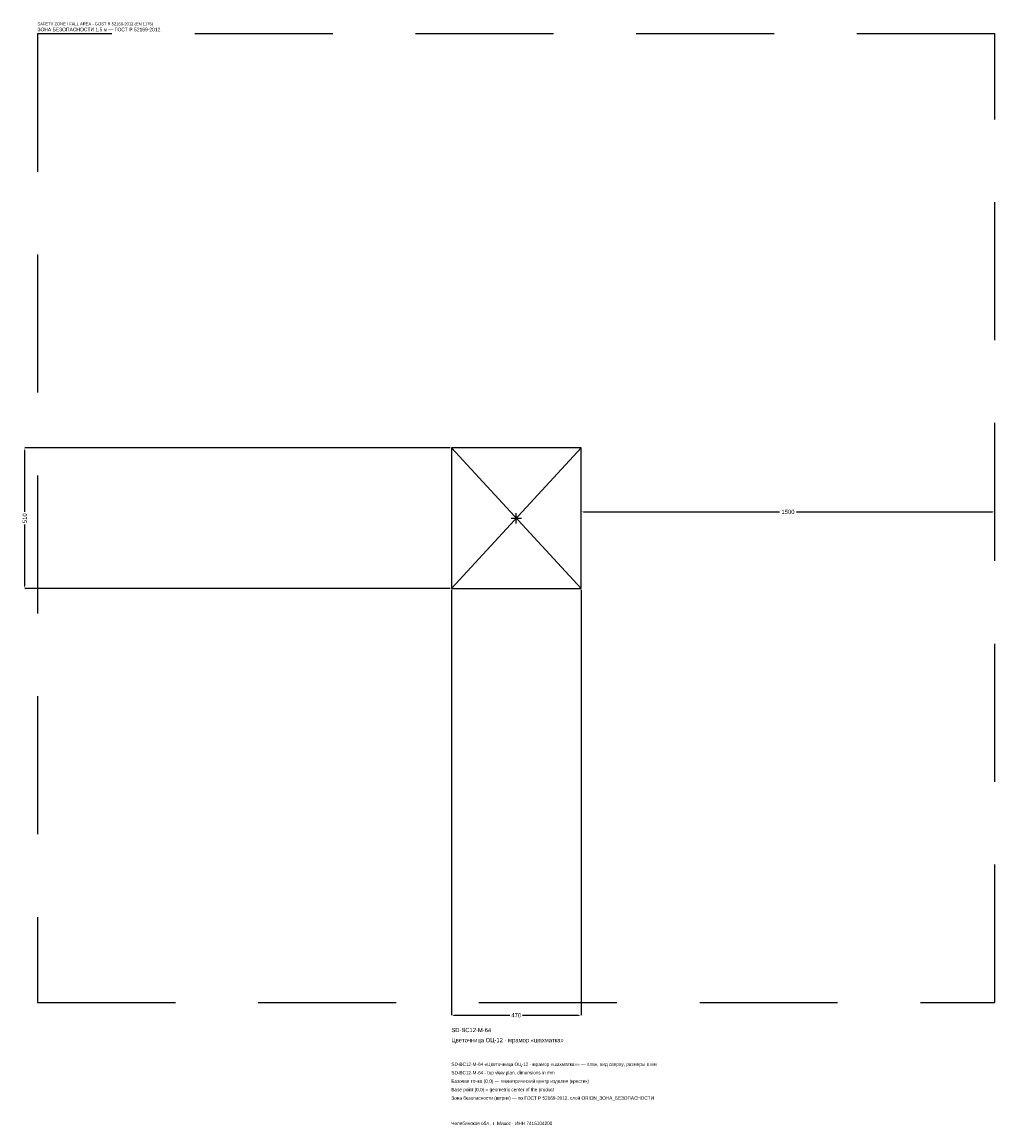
# Model space of a CAD drawing. Header units: metres. Extents: x -1791 to 1735, y -2202 to 1798.
import ezdxf

# ---------------------------------------------------------------- set-up
doc = ezdxf.new("R2010")
doc.units = ezdxf.units.M
doc.linetypes.add('DASHED', pattern=[800, 500, -300])
for name, color, linetype in [('ЗСК_ДАННЫЕ', 3, 'Continuous'), ('ЗСК_ЗОНА_БЕЗОПАСНОСТИ', 1, 'Continuous'), ('ЗСК_КОНТУР', 7, 'Continuous'), ('ЗСК_РАЗМЕРЫ', 8, 'Continuous')]:
    doc.layers.add(name, color=color, linetype=linetype)
doc.dimstyles.new('ORION', dxfattribs={"dimtxt": 15.3, "dimasz": 9.18, "dimexe": 1.25, "dimexo": 4.59, "dimtad": 1, "dimdec": 0, "dimcen": 2.5, "dimazin": 3, "dimtfac": 1, "dimtmove": 0, "dimatfit": 3})

# ---------------------------------------------------------------- blocks, each defined once
blk = doc.blocks.new('_CLOSEDFILLED')
at = {"color": 0, "linetype": 'BYBLOCK'}
blk.add_solid([(-1, 0.16), (0, 0), (-1, -0.16)], dxfattribs=at)
blk = doc.blocks.new('*D1')
for p, q in [((-235, -259.59), (-235, -1800.9)), ((235, -259.59), (235, -1800.9)), ((-225.82, -1800.9), (-22.95, -1800.9)), ((22.95, -1800.9), (225.82, -1800.9))]:
    blk.add_line(p, q)
at = {"layer": 'Defpoints'}
for p in [(-235, -255), (235, -255), (-235, -1800.9)]:
    blk.add_point(p, dxfattribs=at)
at = {"layer": 'ЗСК_РАЗМЕРЫ', "xscale": 9.18, "yscale": 9.18, "rotation": 180}
blk.add_blockref('_CLOSEDFILLED', (-235, -1800.9), dxfattribs=at)
at = {"layer": 'ЗСК_РАЗМЕРЫ', "xscale": 9.18, "yscale": 9.18}
blk.add_blockref('_CLOSEDFILLED', (235, -1800.9), dxfattribs=at)
at = {"layer": 'ЗСК_РАЗМЕРЫ', "insert": (0, -1800.9), "char_height": 15.3, "attachment_point": 5}
blk.add_mtext('470', dxfattribs=at)
blk = doc.blocks.new('*D2')
for p, q in [((-239.59, 255), (-1780.9, 255)), ((-1780.9, 22.95), (-1780.9, 245.82)), ((-1780.9, -245.82), (-1780.9, -22.95)), ((-239.59, -255), (-1780.9, -255))]:
    blk.add_line(p, q)
at = {"layer": 'Defpoints'}
for p in [(-235, 255), (-1780.9, -255), (-235, -255)]:
    blk.add_point(p, dxfattribs=at)
at = {"layer": 'ЗСК_РАЗМЕРЫ', "xscale": 9.18, "yscale": 9.18}
for p, rotation in [((-1780.9, 255), 90), ((-1780.9, -255), 270)]:
    blk.add_blockref('_CLOSEDFILLED', p, dxfattribs=dict(at, rotation=rotation))
at = {"layer": 'ЗСК_РАЗМЕРЫ', "insert": (-1780.9, 0), "char_height": 15.3, "attachment_point": 5, "rotation": 90}
blk.add_mtext('510', dxfattribs=at)
blk = doc.blocks.new('*D3')
for p, q in [((235, 4.59), (235, 22.95)), ((244.18, 22.95), (954.4, 22.95)), ((1015.6, 22.95), (1725.82, 22.95)), ((1735, 4.59), (1735, 22.95))]:
    blk.add_line(p, q)
at = {"layer": 'Defpoints'}
for p in [(235, 22.95), (235, 0), (1735, 0)]:
    blk.add_point(p, dxfattribs=at)
at = {"layer": 'ЗСК_РАЗМЕРЫ', "xscale": 9.18, "yscale": 9.18, "rotation": 180}
blk.add_blockref('_CLOSEDFILLED', (235, 22.95), dxfattribs=at)
at = {"layer": 'ЗСК_РАЗМЕРЫ', "xscale": 9.18, "yscale": 9.18}
blk.add_blockref('_CLOSEDFILLED', (1735, 22.95), dxfattribs=at)
at = {"layer": 'ЗСК_РАЗМЕРЫ', "insert": (985, 22.95), "char_height": 15.3, "attachment_point": 5}
blk.add_mtext('1500', dxfattribs=at)
blk = doc.blocks.new('ОРИОН SD-BC12-M-64 Цветочница ОЦ-12 · мрамор шахматка')
at = {"layer": 'ЗСК_ЗОНА_БЕЗОПАСНОСТИ', "linetype": 'DASHED'}
blk.add_lwpolyline([(-1735, -1755), (1735, -1755), (1735, 1755), (-1735, 1755)], close=True, dxfattribs=at)
at = {"layer": 'ЗСК_КОНТУР'}
for p, q in [((-235, -255), (235, 255)), ((-235, 255), (235, -255))]:
    blk.add_line(p, q, dxfattribs=at)
blk.add_lwpolyline([(-235, -255), (235, -255), (235, 255), (-235, 255)], close=True, dxfattribs=at)
at = {"layer": 'ЗСК_РАЗМЕРЫ'}
for p, q in [((-18.8, 0), (18.8, 0)), ((0, -18.8), (0, 18.8))]:
    blk.add_line(p, q, dxfattribs=at)
at = {"layer": 'ЗСК_ДАННЫЕ'}
for tag, p in [('АРТИКУЛ', (-235, -1862.1)), ('НАИМЕНОВАНИЕ', (-235, -1898.82))]:
    blk.add_attdef(tag, p, '', height=15.3, dxfattribs=at)
at = {"layer": 'ЗСК_ДАННЫЕ', "flags": 1}
for tag, p in [('ТЕЛЕФОН', (-235, -1972.26)), ('ПРОИЗВОДИТЕЛЬ', (-235, -1935.54)), ('САЙТ', (-235, -2045.7)), ('АДРЕС', (-235, -2082.42)), ('РЕКВИЗИТЫ', (-235, -2119.14)), ('ГАБАРИТЫ', (-235, -2155.86)), ('ЗОНА_БЕЗОПАСНОСТИ', (-235, -2192.58))]:
    blk.add_attdef(tag, p, '', height=15.3, dxfattribs=at)
at = {"layer": 'ЗСК_ЗОНА_БЕЗОПАСНОСТИ', "color": 1}
for s, height, p in [('SAFETY ZONE / FALL AREA - GOST R 52169-2012 (EN 1176)', 10.71, (-1735, 1785.6)), ('ЗОНА БЕЗОПАСНОСТИ 1,5 м — ГОСТ Р 52169-2012', 13.005, (-1735, 1764.18))]:
    blk.add_text(s, height=height, dxfattribs=at).set_placement(p)
at = {"layer": 'ЗСК_РАЗМЕРЫ'}
dim = blk.add_linear_dim(base=(-1780.9, -255), p1=(-235, -255), p2=(-235, 255), angle=90, dimstyle='ORION', dxfattribs=at)
dim.commit()
dim.dimension.update_dxf_attribs({"geometry": '*D2', "text_midpoint": (-1780.9, 0)})
for base, p1, p2, picture, middle in [((235, 22.95), (235, 0), (1735, 0), '*D3', (985, 22.95)), ((-235, -1800.9), (-235, -255), (235, -255), '*D1', (0, -1800.9))]:
    dim = blk.add_linear_dim(base=base, p1=p1, p2=p2, dimstyle='ORION', dxfattribs=at)
    dim.commit()
    dim.dimension.update_dxf_attribs({"geometry": picture, "text_midpoint": middle})

msp = doc.modelspace()

# ---------------------------------------------------------------- block references
msp.add_blockref('ОРИОН SD-BC12-M-64 Цветочница ОЦ-12 · мрамор шахматка', (0, 0)).add_auto_attribs({'АРТИКУЛ': 'SD-BC12-M-64', 'НАИМЕНОВАНИЕ': 'Цветочница ОЦ-12 · мрамор «шахматка»'})

# ---------------------------------------------------------------- texts
at = {"layer": 'ЗСК_ДАННЫЕ', "color": 3}
for s, p in [('SD-BC12-M-64 «Цветочница ОЦ-12 · мрамор «шахматка»» — план, вид сверху, размеры в мм', (-235, -1984.5)), ('SD-BC12-M-64 - top view plan, dimensions in mm', (-235, -2015.1)), ('Челябинская обл., г. Миасс · ИНН 7415104200', (-235, -2198.7))]:
    msp.add_text(s, height=12.24, dxfattribs=at).set_placement(p)
at = {"layer": 'ЗСК_ДАННЫЕ', "color": 7}
for s, p in [('Базовая точка (0,0) — геометрический центр изделия (крестик)', (-235, -2045.7)), ('Base point (0,0) = geometric center of the product', (-235, -2076.3))]:
    msp.add_text(s, height=12.24, dxfattribs=at).set_placement(p)
at = {"layer": 'ЗСК_ДАННЫЕ', "color": 1}
msp.add_text('Зона безопасности (штрих) — по ГОСТ Р 52169-2012, слой ORION_ЗОНА_БЕЗОПАСНОСТИ', height=12.24, dxfattribs=at).set_placement((-235, -2106.9))

doc.saveas('drawing.dxf')
